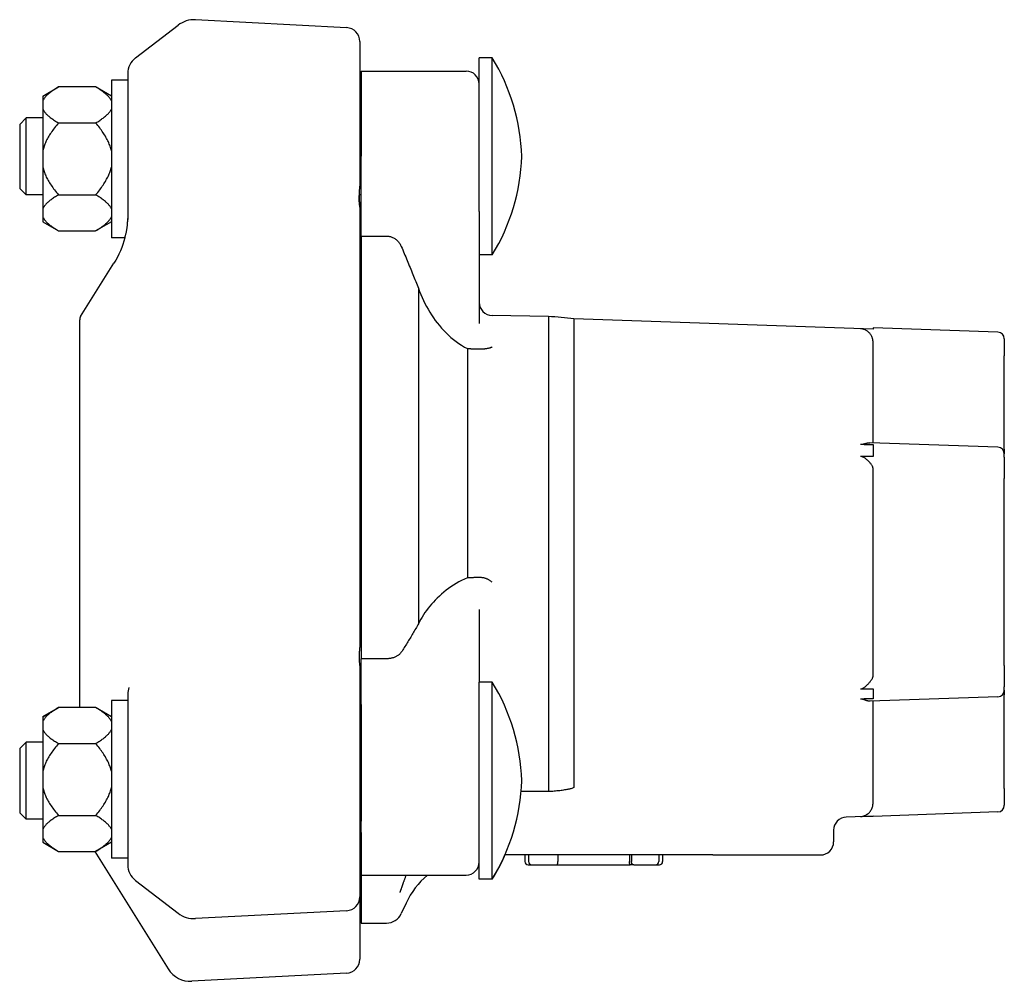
# Model space of a CAD drawing. Header units: millimetres. Extents: x 536 to 4746, y 78 to 629.
# Tile 5 of 5: x 766 to 916, y 482 to 629. Entities that reach past the tile are written whole.
import ezdxf

# ---------------------------------------------------------------- set-up
doc = ezdxf.new("R2010")
doc.units = ezdxf.units.MM
doc.layers.add('DETAIL', color=2, linetype='Continuous')

msp = doc.modelspace()

# ---------------------------------------------------------------- linework, layer by layer
at = {"layer": 'DETAIL'}
for p, q in [((816.21, 627.3), (793.18, 628.51)), ((784.04, 622.69), (790.54, 627.68)), ((818.21, 625.2), (818.21, 603.56)), ((836.4, 599.33), (836.4, 622.69)), ((838.4, 622.69), (836.4, 622.69)), ((838.4, 592.69), (838.4, 622.69)), ((782.87, 620.31), (782.87, 598.07)), ((818.4, 620.69), (818.4, 607.75)), ((818.4, 620.69), (834.4, 620.69)), ((769.92, 616.88), (772.32, 618.27)), ((777.97, 618.27), (772.32, 618.27)), ((780.37, 616.88), (777.97, 618.27)), ((780.37, 619.32), (780.37, 595.32)), ((782.87, 619.32), (780.37, 619.32)), ((769.92, 616.88), (769.92, 616.15)), ((769.92, 616.15), (769.92, 614.91)), ((766.4, 612.57), (767.4, 613.57)), ((767.4, 601.82), (767.4, 613.57)), ((769.92, 613.57), (767.4, 613.57)), ((769.92, 614.91), (769.92, 608.56)), ((818.4, 613.57), (818.21, 613.57)), ((766.4, 612.57), (766.4, 602.82)), ((772.32, 612.79), (777.97, 612.79)), ((769.92, 608.56), (769.92, 606.07)), ((818.4, 595.56), (818.4, 607.75)), ((769.92, 606.07), (769.92, 599.73)), ((766.4, 602.82), (767.4, 601.82)), ((769.92, 601.82), (767.4, 601.82)), ((772.32, 601.84), (777.97, 601.84)), ((818.4, 601.82), (818.11, 601.82)), ((818.16, 600.66), (818.16, 600.66)), ((769.92, 599.73), (769.92, 598.48)), ((818.21, 599.95), (818.21, 533.24)), ((836.4, 599.33), (836.4, 582.26)), ((769.92, 598.48), (769.92, 597.75)), ((769.92, 597.75), (772.32, 596.37)), ((780.37, 597.75), (777.97, 596.37)), ((772.32, 596.37), (777.97, 596.37)), ((818.4, 595.56), (818.4, 531.2)), ((818.4, 595.56), (822.27, 595.56)), ((782.43, 595.32), (780.37, 595.32)), ((838.4, 592.69), (836.4, 592.69)), ((775.69, 583.34), (780.75, 591.44)), ((827.15, 587.61), (827.15, 536.53)), ((827.15, 587.61), (827.15, 587.61)), ((775.54, 523.77), (775.54, 582.81)), ((846.95, 583.31), (838.36, 583.47)), ((846.95, 583.31), (846.95, 510.96)), ((850.84, 582.98), (850.84, 511.64)), ((896.4, 581.41), (850.84, 582.98)), ((896.4, 581.39), (894.47, 581.46)), ((896.4, 581.6), (896.4, 581.39)), ((896.4, 581.6), (896.4, 581.6)), ((915.44, 580.94), (896.4, 581.6)), ((896.4, 564.07), (896.4, 579.41)), ((916.4, 579.9), (916.4, 579.94)), ((916.4, 579.94), (916.4, 579.94)), ((916.4, 579.9), (916.4, 579.8)), ((916.4, 579.8), (916.4, 577.34)), ((818.4, 578.32), (818.21, 578.32)), ((834.61, 578.43), (834.61, 543.52)), ((836.4, 578.38), (836.42, 578.38)), ((916.4, 563.1), (916.4, 577.34)), ((915.44, 563.4), (895.9, 564.08)), ((896.4, 563.82), (896.4, 563.23)), ((896.4, 563.23), (896.4, 562.77)), ((896.4, 562.77), (896.4, 561.98)), ((916.4, 563.1), (916.4, 562.4)), ((916.4, 562.39), (916.4, 562.4)), ((916.4, 561.95), (916.4, 562.39)), ((916.4, 561.91), (916.4, 561.95)), ((916.4, 561.91), (916.4, 561.86)), ((916.4, 561.86), (916.4, 558.65)), ((896.4, 528.59), (896.4, 560.14)), ((916.4, 530.16), (916.4, 558.65)), ((836.4, 538.7), (836.4, 527.63)), ((827.15, 536.53), (827.15, 536.53)), ((822.27, 531.2), (818.4, 531.2)), ((818.4, 524.21), (818.4, 531.2)), ((818.21, 529.83), (818.21, 494.94)), ((916.4, 530.16), (916.4, 526.95)), ((836.4, 497.63), (836.4, 527.63)), ((838.4, 527.63), (836.4, 527.63)), ((838.4, 497.63), (838.4, 527.63)), ((896.4, 526.63), (896.4, 526.03)), ((916.4, 526.95), (916.4, 526.9)), ((916.4, 526.85), (916.4, 526.9)), ((916.4, 526.42), (916.4, 526.85)), ((782.87, 525.81), (782.87, 499.83)), ((915.44, 525.4), (895.97, 524.72)), ((896.4, 526.03), (896.4, 525.58)), ((896.4, 525.58), (896.4, 525.11)), ((916.4, 526.4), (916.4, 526.42)), ((916.4, 526.4), (916.4, 525.71)), ((916.4, 511.46), (916.4, 525.71)), ((769.92, 522.38), (772.32, 523.77)), ((769.92, 522.39), (772.32, 523.77)), ((777.97, 523.77), (772.32, 523.77)), ((775.54, 523.77), (772.32, 523.77)), ((780.37, 522.38), (777.97, 523.77)), ((780.37, 524.82), (780.37, 500.82)), ((782.87, 524.82), (780.37, 524.82)), ((818.4, 524.21), (818.4, 506.48)), ((896.4, 509.22), (896.4, 524.74)), ((769.92, 522.39), (769.92, 522.38)), ((769.92, 522.38), (769.92, 521.65)), ((769.92, 521.65), (769.92, 520.41)), ((769.92, 520.41), (769.92, 514.06)), ((766.4, 517.51), (767.4, 518.51)), ((766.4, 517.51), (766.4, 507.76)), ((767.4, 506.76), (767.4, 518.51)), ((769.92, 518.51), (767.4, 518.51)), ((772.32, 518.29), (777.97, 518.29)), ((818.4, 518.51), (818.21, 518.51)), ((769.92, 514.06), (769.92, 511.57)), ((769.92, 511.57), (769.92, 505.23)), ((916.4, 511.46), (916.4, 509)), ((916.4, 509), (916.4, 508.9)), ((916.4, 508.87), (916.4, 508.9)), ((916.4, 508.87), (916.4, 508.87)), ((766.4, 507.76), (766.4, 507.75)), ((766.4, 507.76), (767.4, 506.76)), ((766.4, 507.75), (767.4, 506.75)), ((772.32, 507.34), (777.97, 507.34)), ((896.4, 507.23), (892.33, 507.09)), ((894.47, 507.17), (896.4, 507.24)), ((915.44, 507.87), (896.4, 507.2)), ((896.4, 507.24), (896.4, 507.2)), ((896.4, 507.2), (896.4, 507.2)), ((767.4, 506.75), (767.4, 506.76)), ((769.92, 506.76), (767.4, 506.76)), ((769.92, 506.75), (767.4, 506.75)), ((818.4, 506.76), (818.21, 506.76)), ((818.4, 506.75), (818.21, 506.75)), ((818.4, 504.75), (818.4, 506.48)), ((769.92, 505.23), (769.92, 503.98)), ((818.4, 504.75), (818.4, 498.25)), ((890.4, 505.09), (890.4, 503.32)), ((769.92, 503.98), (769.92, 503.25)), ((769.92, 503.25), (772.32, 501.87)), ((780.37, 503.25), (777.97, 501.87)), ((772.32, 501.87), (777.97, 501.87)), ((777.84, 501.87), (789.03, 483.96)), ((872, 501.32), (840.33, 501.32)), ((843.35, 501.32), (843.35, 500.32)), ((843.92, 501.32), (843.92, 500.32)), ((848.39, 501.32), (848.39, 500.32)), ((859.3, 501.32), (859.3, 500.32)), ((859.59, 501.32), (859.59, 500.32)), ((863.77, 501.32), (863.77, 500.32)), ((864.35, 501.32), (864.35, 500.32)), ((872, 501.32), (888.4, 501.32)), ((782.87, 500.82), (780.37, 500.82)), ((843.85, 499.82), (844.42, 499.82)), ((844.42, 499.82), (848.23, 499.82)), ((848.23, 499.82), (859.39, 499.82)), ((859.94, 499.82), (859.39, 499.82)), ((859.94, 499.82), (863.27, 499.82)), ((863.27, 499.82), (863.85, 499.82)), ((818.4, 498.25), (818.4, 490.94)), ((818.4, 498.25), (834.4, 498.25)), ((784.04, 497.45), (790.54, 492.45)), ((838.4, 497.63), (836.4, 497.63)), ((836.4, 497.63), (836.4, 497.63)), ((838.4, 497.63), (836.4, 497.63)), ((838.4, 497.63), (838.4, 497.63)), ((818.21, 494.94), (818.21, 485.43)), ((825.28, 493.99), (824.54, 492.39)), ((816.21, 492.83), (793.18, 491.63)), ((818.4, 490.94), (822.27, 490.94)), ((816.21, 483.32), (792.63, 482.09))]:
    msp.add_line(p, q, dxfattribs=at)
at = {"layer": 'DETAIL', "flags": 128}
for points in [[(772.32, 618.27), (772.16, 618.17), (772, 618.08), (771.85, 617.99), (771.7, 617.89), (771.56, 617.8), (771.43, 617.71), (771.3, 617.62), (771.18, 617.53), (771.06, 617.44), (770.95, 617.35), (770.84, 617.26), (770.74, 617.18), (770.64, 617.09), (770.55, 617), (770.46, 616.92), (770.38, 616.83), (770.31, 616.75), (770.24, 616.66), (770.17, 616.58), (770.11, 616.49), (770.06, 616.41), (770.01, 616.32), (769.96, 616.24), (769.92, 616.15)], [(780.37, 616.15), (780.33, 616.24), (780.28, 616.32), (780.23, 616.41), (780.18, 616.49), (780.12, 616.58), (780.05, 616.66), (779.98, 616.75), (779.91, 616.83), (779.82, 616.92), (779.74, 617), (779.65, 617.09), (779.55, 617.18), (779.45, 617.26), (779.34, 617.35), (779.23, 617.44), (779.11, 617.53), (778.99, 617.62), (778.86, 617.71), (778.73, 617.8), (778.59, 617.89), (778.44, 617.99), (778.29, 618.08), (778.13, 618.17), (777.97, 618.27)], [(769.92, 614.91), (769.96, 614.83), (770.01, 614.74), (770.06, 614.66), (770.11, 614.57), (770.17, 614.49), (770.24, 614.4), (770.31, 614.32), (770.38, 614.23), (770.46, 614.15), (770.55, 614.06), (770.64, 613.97), (770.74, 613.89), (770.84, 613.8), (770.95, 613.71), (771.06, 613.62), (771.18, 613.53), (771.3, 613.45), (771.43, 613.35), (771.56, 613.26), (771.7, 613.17), (771.85, 613.08), (772, 612.98), (772.16, 612.89), (772.32, 612.79)], [(777.97, 612.79), (778.13, 612.89), (778.29, 612.98), (778.44, 613.08), (778.59, 613.17), (778.73, 613.26), (778.86, 613.35), (778.99, 613.45), (779.11, 613.53), (779.23, 613.62), (779.34, 613.71), (779.45, 613.8), (779.55, 613.89), (779.65, 613.97), (779.74, 614.06), (779.82, 614.15), (779.91, 614.23), (779.98, 614.32), (780.05, 614.4), (780.12, 614.49), (780.18, 614.57), (780.23, 614.66), (780.28, 614.74), (780.33, 614.83), (780.37, 614.91)], [(772.32, 612.79), (772.16, 612.6), (772, 612.41), (771.85, 612.23), (771.7, 612.04), (771.56, 611.86), (771.43, 611.67), (771.3, 611.49), (771.18, 611.31), (771.06, 611.13), (770.95, 610.96), (770.84, 610.78), (770.74, 610.61), (770.64, 610.43), (770.55, 610.26), (770.46, 610.09), (770.38, 609.92), (770.31, 609.75), (770.24, 609.58), (770.17, 609.41), (770.11, 609.24), (770.06, 609.07), (770.01, 608.9), (769.96, 608.73), (769.92, 608.56)], [(780.37, 608.56), (780.33, 608.73), (780.28, 608.9), (780.23, 609.07), (780.18, 609.24), (780.12, 609.41), (780.05, 609.58), (779.98, 609.75), (779.91, 609.92), (779.82, 610.09), (779.74, 610.26), (779.65, 610.43), (779.55, 610.61), (779.45, 610.78), (779.34, 610.96), (779.23, 611.13), (779.11, 611.31), (778.99, 611.49), (778.86, 611.67), (778.73, 611.86), (778.59, 612.04), (778.44, 612.23), (778.29, 612.41), (778.13, 612.6), (777.97, 612.79)], [(769.92, 606.07), (769.96, 605.91), (770.01, 605.74), (770.06, 605.57), (770.11, 605.4), (770.17, 605.23), (770.24, 605.06), (770.31, 604.89), (770.38, 604.72), (770.46, 604.55), (770.55, 604.38), (770.64, 604.21), (770.74, 604.03), (770.84, 603.86), (770.95, 603.68), (771.06, 603.5), (771.18, 603.33), (771.3, 603.15), (771.43, 602.96), (771.56, 602.78), (771.7, 602.6), (771.85, 602.41), (772, 602.22), (772.16, 602.04), (772.32, 601.84)], [(777.97, 601.84), (778.13, 602.04), (778.29, 602.22), (778.44, 602.41), (778.59, 602.6), (778.73, 602.78), (778.86, 602.96), (778.99, 603.15), (779.11, 603.33), (779.23, 603.5), (779.34, 603.68), (779.45, 603.86), (779.55, 604.03), (779.65, 604.21), (779.74, 604.38), (779.82, 604.55), (779.91, 604.72), (779.98, 604.89), (780.05, 605.06), (780.12, 605.23), (780.18, 605.4), (780.23, 605.57), (780.28, 605.74), (780.33, 605.91), (780.37, 606.07)], [(818.18, 603.03), (818.17, 602.93), (818.16, 602.83), (818.15, 602.73), (818.14, 602.63), (818.13, 602.54), (818.13, 602.44), (818.12, 602.34), (818.12, 602.24), (818.11, 602.14), (818.11, 602.04), (818.11, 601.94), (818.11, 601.84), (818.11, 601.75), (818.11, 601.65), (818.11, 601.55), (818.11, 601.45), (818.11, 601.35), (818.12, 601.25), (818.12, 601.15), (818.13, 601.05), (818.13, 600.96), (818.14, 600.86), (818.15, 600.76), (818.16, 600.66)], [(818.21, 603.37), (818.21, 603.36), (818.2, 603.34), (818.2, 603.33), (818.2, 603.32), (818.2, 603.3), (818.2, 603.29), (818.2, 603.27), (818.2, 603.26), (818.2, 603.25), (818.2, 603.23), (818.2, 603.22), (818.2, 603.2), (818.2, 603.19), (818.19, 603.17), (818.19, 603.16), (818.19, 603.14), (818.19, 603.13), (818.19, 603.12), (818.19, 603.1), (818.19, 603.09), (818.19, 603.07), (818.18, 603.06), (818.18, 603.04), (818.18, 603.03)], [(818.21, 603.56), (818.21, 603.55), (818.21, 603.54), (818.21, 603.54), (818.21, 603.53), (818.21, 603.52), (818.21, 603.51), (818.21, 603.51), (818.21, 603.5), (818.21, 603.49), (818.21, 603.48), (818.21, 603.48), (818.21, 603.47), (818.21, 603.46), (818.21, 603.45), (818.21, 603.44), (818.21, 603.44), (818.21, 603.43), (818.21, 603.42), (818.21, 603.41), (818.21, 603.4), (818.21, 603.4), (818.21, 603.39), (818.21, 603.38), (818.21, 603.37)], [(772.32, 601.84), (772.16, 601.75), (772, 601.65), (771.85, 601.56), (771.7, 601.47), (771.56, 601.38), (771.43, 601.28), (771.3, 601.19), (771.18, 601.1), (771.06, 601.01), (770.95, 600.93), (770.84, 600.84), (770.74, 600.75), (770.64, 600.66), (770.55, 600.58), (770.46, 600.49), (770.38, 600.41), (770.31, 600.32), (770.24, 600.24), (770.17, 600.15), (770.11, 600.07), (770.06, 599.98), (770.01, 599.9), (769.96, 599.81), (769.92, 599.73)], [(780.37, 599.73), (780.33, 599.81), (780.28, 599.9), (780.23, 599.98), (780.18, 600.07), (780.12, 600.15), (780.05, 600.24), (779.98, 600.32), (779.91, 600.41), (779.82, 600.49), (779.74, 600.58), (779.65, 600.66), (779.55, 600.75), (779.45, 600.84), (779.34, 600.93), (779.23, 601.01), (779.11, 601.1), (778.99, 601.19), (778.86, 601.28), (778.73, 601.38), (778.59, 601.47), (778.44, 601.56), (778.29, 601.65), (778.13, 601.75), (777.97, 601.84)], [(818.16, 600.66), (818.15, 600.71), (818.15, 600.75), (818.14, 600.8), (818.14, 600.84), (818.14, 600.88), (818.13, 600.93), (818.13, 600.97), (818.13, 601.02), (818.13, 601.06), (818.12, 601.11), (818.12, 601.15), (818.12, 601.2), (818.12, 601.24), (818.11, 601.29), (818.11, 601.33), (818.11, 601.38), (818.11, 601.42), (818.11, 601.47), (818.11, 601.51), (818.11, 601.55), (818.11, 601.6), (818.11, 601.64), (818.11, 601.69), (818.11, 601.73)], [(818.16, 600.66), (818.16, 600.65), (818.16, 600.64), (818.16, 600.63), (818.16, 600.61), (818.16, 600.6), (818.16, 600.59), (818.16, 600.58), (818.16, 600.57), (818.17, 600.56), (818.17, 600.55), (818.17, 600.54), (818.17, 600.52), (818.17, 600.51), (818.17, 600.5), (818.17, 600.49), (818.17, 600.48), (818.17, 600.47), (818.18, 600.46), (818.18, 600.44), (818.18, 600.43), (818.18, 600.42), (818.18, 600.41), (818.18, 600.4), (818.18, 600.39)], [(818.18, 600.39), (818.18, 600.4), (818.18, 600.41), (818.18, 600.42), (818.18, 600.43), (818.18, 600.45), (818.18, 600.46), (818.17, 600.47), (818.17, 600.48), (818.17, 600.49), (818.17, 600.5), (818.17, 600.51), (818.17, 600.53), (818.17, 600.54), (818.17, 600.55), (818.17, 600.56), (818.16, 600.57), (818.16, 600.58), (818.16, 600.59), (818.16, 600.61), (818.16, 600.62), (818.16, 600.63), (818.16, 600.64), (818.16, 600.65), (818.16, 600.66)], [(818.18, 600.39), (818.19, 600.37), (818.19, 600.35), (818.19, 600.33), (818.19, 600.31), (818.19, 600.29), (818.19, 600.27), (818.2, 600.26), (818.2, 600.24), (818.2, 600.22), (818.2, 600.2), (818.2, 600.18), (818.2, 600.16), (818.2, 600.15), (818.2, 600.13), (818.2, 600.11), (818.21, 600.09), (818.21, 600.07), (818.21, 600.06), (818.21, 600.04), (818.21, 600.02), (818.21, 600), (818.21, 599.98), (818.21, 599.97), (818.21, 599.95)], [(818.21, 599.95), (818.21, 599.97), (818.21, 599.99), (818.21, 600), (818.21, 600.02), (818.21, 600.04), (818.21, 600.06), (818.21, 600.08), (818.21, 600.09), (818.2, 600.11), (818.2, 600.13), (818.2, 600.15), (818.2, 600.17), (818.2, 600.18), (818.2, 600.2), (818.2, 600.22), (818.2, 600.24), (818.2, 600.26), (818.19, 600.28), (818.19, 600.3), (818.19, 600.31), (818.19, 600.33), (818.19, 600.35), (818.19, 600.37), (818.18, 600.39)], [(769.92, 598.48), (769.96, 598.4), (770.01, 598.32), (770.06, 598.23), (770.11, 598.15), (770.17, 598.06), (770.24, 597.98), (770.31, 597.89), (770.38, 597.81), (770.46, 597.72), (770.55, 597.64), (770.64, 597.55), (770.74, 597.46), (770.84, 597.38), (770.95, 597.29), (771.06, 597.2), (771.18, 597.11), (771.3, 597.02), (771.43, 596.93), (771.56, 596.84), (771.7, 596.75), (771.85, 596.65), (772, 596.56), (772.16, 596.46), (772.32, 596.37)], [(777.97, 596.37), (778.13, 596.46), (778.29, 596.56), (778.44, 596.65), (778.59, 596.75), (778.73, 596.84), (778.86, 596.93), (778.99, 597.02), (779.11, 597.11), (779.23, 597.2), (779.34, 597.29), (779.45, 597.38), (779.55, 597.46), (779.65, 597.55), (779.74, 597.64), (779.82, 597.72), (779.91, 597.81), (779.98, 597.89), (780.05, 597.98), (780.12, 598.06), (780.18, 598.15), (780.23, 598.23), (780.28, 598.32), (780.33, 598.4), (780.37, 598.48)], [(782.52, 595.66), (782.54, 595.72), (782.56, 595.78), (782.57, 595.85), (782.59, 595.93), (782.61, 596), (782.63, 596.08), (782.65, 596.17), (782.67, 596.26), (782.69, 596.35), (782.71, 596.45), (782.72, 596.55), (782.74, 596.66), (782.76, 596.77), (782.78, 596.89), (782.79, 597.01), (782.81, 597.13), (782.82, 597.26), (782.83, 597.39), (782.84, 597.53), (782.85, 597.67), (782.86, 597.81), (782.86, 597.96), (782.87, 598.11), (782.87, 598.26)], [(782.43, 595.32), (782.43, 595.32), (782.43, 595.32), (782.43, 595.32), (782.43, 595.33), (782.43, 595.33), (782.43, 595.34), (782.44, 595.35), (782.44, 595.36), (782.44, 595.37), (782.45, 595.38), (782.45, 595.39), (782.45, 595.4), (782.46, 595.42), (782.46, 595.44), (782.47, 595.45), (782.47, 595.47), (782.48, 595.49), (782.48, 595.51), (782.49, 595.53), (782.49, 595.56), (782.5, 595.58), (782.51, 595.61), (782.52, 595.63), (782.52, 595.66)], [(822.27, 595.56), (822.4, 595.56), (822.52, 595.55), (822.64, 595.53), (822.76, 595.51), (822.88, 595.48), (823, 595.45), (823.11, 595.4), (823.22, 595.36), (823.33, 595.3), (823.44, 595.25), (823.55, 595.18), (823.65, 595.11), (823.74, 595.04), (823.84, 594.96), (823.93, 594.88), (824.01, 594.79), (824.09, 594.7), (824.17, 594.61), (824.24, 594.51), (824.31, 594.41), (824.38, 594.31), (824.43, 594.2), (824.49, 594.09), (824.54, 593.98)], [(782.43, 595.32), (782.29, 594.81), (782.12, 594.3), (781.94, 593.81), (781.74, 593.31), (781.52, 592.83), (781.28, 592.35), (781.03, 591.89), (780.75, 591.44)], [(824.54, 593.98), (824.65, 593.71), (824.76, 593.45), (824.88, 593.18), (824.99, 592.91), (825.1, 592.65), (825.21, 592.38), (825.32, 592.12), (825.43, 591.85), (825.54, 591.58), (825.65, 591.32), (825.76, 591.05), (825.87, 590.79), (825.98, 590.52), (826.09, 590.25), (826.19, 589.99), (826.3, 589.72), (826.41, 589.46), (826.52, 589.19), (826.62, 588.93), (826.73, 588.66), (826.83, 588.4), (826.94, 588.14), (827.04, 587.87), (827.15, 587.61)], [(827.15, 587.61), (827.32, 587.13), (827.5, 586.66), (827.7, 586.2), (827.91, 585.74), (828.13, 585.29), (828.36, 584.84), (828.61, 584.41), (828.87, 583.97), (829.14, 583.55), (829.42, 583.14), (829.71, 582.73), (830.02, 582.33), (830.34, 581.94), (830.67, 581.56), (831.01, 581.19), (831.36, 580.83), (831.72, 580.48), (832.1, 580.14), (832.48, 579.82), (832.89, 579.51), (833.3, 579.21), (833.72, 578.93), (834.16, 578.67), (834.61, 578.43)], [(896.34, 579.9), (896.31, 580.02), (896.27, 580.14), (896.22, 580.25), (896.17, 580.36), (896.11, 580.47), (896.04, 580.57), (895.97, 580.67), (895.9, 580.76), (895.82, 580.85), (895.73, 580.93), (895.65, 581), (895.56, 581.07), (895.47, 581.14), (895.38, 581.19), (895.29, 581.24), (895.19, 581.29), (895.1, 581.33), (895.01, 581.36), (894.92, 581.39), (894.83, 581.41), (894.74, 581.43), (894.65, 581.44), (894.56, 581.45), (894.47, 581.46)], [(896.37, 579.8), (896.36, 579.81), (896.36, 579.81), (896.36, 579.81), (896.36, 579.82), (896.36, 579.82), (896.36, 579.83), (896.36, 579.83), (896.36, 579.84), (896.36, 579.84), (896.36, 579.84), (896.36, 579.85), (896.36, 579.85), (896.35, 579.86), (896.35, 579.86), (896.35, 579.86), (896.35, 579.87), (896.35, 579.87), (896.35, 579.88), (896.35, 579.88), (896.35, 579.88), (896.35, 579.89), (896.35, 579.89), (896.34, 579.9), (896.34, 579.9)], [(896.4, 579.41), (896.4, 579.43), (896.4, 579.44), (896.4, 579.46), (896.4, 579.47), (896.4, 579.49), (896.4, 579.51), (896.4, 579.52), (896.4, 579.54), (896.4, 579.55), (896.4, 579.57), (896.4, 579.59), (896.39, 579.6), (896.39, 579.62), (896.39, 579.64), (896.39, 579.65), (896.39, 579.67), (896.38, 579.69), (896.38, 579.7), (896.38, 579.72), (896.38, 579.74), (896.37, 579.75), (896.37, 579.77), (896.37, 579.79), (896.37, 579.8)], [(834.61, 578.43), (834.68, 578.43), (834.76, 578.42), (834.83, 578.42), (834.91, 578.42), (834.98, 578.42), (835.06, 578.42), (835.13, 578.41), (835.21, 578.41), (835.28, 578.41), (835.35, 578.41), (835.43, 578.41), (835.5, 578.4), (835.58, 578.4), (835.65, 578.4), (835.73, 578.4), (835.8, 578.4), (835.88, 578.39), (835.95, 578.39), (836.03, 578.39), (836.1, 578.39), (836.18, 578.39), (836.25, 578.38), (836.33, 578.38), (836.4, 578.38)], [(836.42, 578.38), (836.52, 578.38), (836.61, 578.38), (836.7, 578.38), (836.79, 578.38), (836.88, 578.38), (836.97, 578.39), (837.07, 578.39), (837.16, 578.4), (837.24, 578.41), (837.33, 578.42), (837.42, 578.43), (837.51, 578.45), (837.59, 578.46), (837.68, 578.48), (837.76, 578.49), (837.84, 578.51), (837.92, 578.53), (837.99, 578.55), (838.06, 578.57), (838.13, 578.6), (838.19, 578.62), (838.25, 578.64), (838.31, 578.67), (838.36, 578.69)], [(894.47, 563.87), (894.54, 563.87), (894.6, 563.87), (894.67, 563.87), (894.74, 563.88), (894.8, 563.89), (894.87, 563.9), (894.93, 563.91), (894.99, 563.92), (895.05, 563.94), (895.11, 563.95), (895.17, 563.97), (895.23, 563.98), (895.29, 563.99), (895.34, 564.01), (895.4, 564.02), (895.46, 564.03), (895.52, 564.04), (895.57, 564.06), (895.63, 564.06), (895.69, 564.07), (895.74, 564.08), (895.8, 564.08), (895.85, 564.08), (895.9, 564.08)], [(894.47, 563.87), (894.55, 563.87), (894.63, 563.86), (894.71, 563.86), (894.79, 563.86), (894.87, 563.86), (894.95, 563.86), (895.03, 563.85), (895.11, 563.85), (895.2, 563.85), (895.28, 563.85), (895.36, 563.84), (895.44, 563.84), (895.52, 563.84), (895.6, 563.84), (895.68, 563.84), (895.76, 563.83), (895.84, 563.83), (895.92, 563.83), (896, 563.83), (896.08, 563.83), (896.16, 563.82), (896.24, 563.82), (896.32, 563.82), (896.4, 563.82)], [(896.4, 561.98), (896.32, 561.98), (896.24, 561.98), (896.16, 561.98), (896.08, 561.98), (896, 561.99), (895.92, 561.99), (895.84, 561.99), (895.76, 561.99), (895.68, 561.99), (895.6, 561.99), (895.52, 561.99), (895.44, 561.99), (895.36, 561.99), (895.28, 561.99), (895.2, 561.99), (895.11, 561.99), (895.03, 561.99), (894.95, 561.99), (894.87, 562), (894.79, 562), (894.71, 562), (894.63, 562), (894.55, 562), (894.47, 562)], [(896.34, 560.46), (896.31, 560.52), (896.27, 560.59), (896.22, 560.67), (896.17, 560.74), (896.11, 560.82), (896.05, 560.91), (895.98, 560.99), (895.9, 561.08), (895.82, 561.17), (895.74, 561.26), (895.65, 561.34), (895.56, 561.43), (895.47, 561.51), (895.38, 561.58), (895.29, 561.66), (895.2, 561.72), (895.1, 561.78), (895.01, 561.84), (894.92, 561.88), (894.83, 561.92), (894.74, 561.96), (894.65, 561.98), (894.56, 561.99), (894.47, 562)], [(896.37, 560.41), (896.37, 560.42), (896.36, 560.42), (896.36, 560.42), (896.36, 560.42), (896.36, 560.42), (896.36, 560.43), (896.36, 560.43), (896.36, 560.43), (896.36, 560.43), (896.36, 560.43), (896.36, 560.44), (896.36, 560.44), (896.36, 560.44), (896.35, 560.44), (896.35, 560.44), (896.35, 560.45), (896.35, 560.45), (896.35, 560.45), (896.35, 560.45), (896.35, 560.45), (896.35, 560.46), (896.35, 560.46), (896.35, 560.46), (896.34, 560.46)], [(896.4, 560.14), (896.4, 560.15), (896.4, 560.17), (896.4, 560.18), (896.4, 560.19), (896.4, 560.21), (896.4, 560.22), (896.4, 560.23), (896.4, 560.25), (896.4, 560.26), (896.4, 560.27), (896.4, 560.28), (896.39, 560.29), (896.39, 560.31), (896.39, 560.32), (896.39, 560.33), (896.39, 560.34), (896.39, 560.35), (896.38, 560.36), (896.38, 560.37), (896.38, 560.38), (896.38, 560.39), (896.37, 560.4), (896.37, 560.41), (896.37, 560.41)], [(834.61, 543.52), (834.16, 543.33), (833.73, 543.12), (833.3, 542.9), (832.89, 542.66), (832.49, 542.41), (832.1, 542.16), (831.73, 541.89), (831.36, 541.62), (831.01, 541.34), (830.67, 541.05), (830.34, 540.75), (830.02, 540.45), (829.72, 540.14), (829.43, 539.83), (829.14, 539.52), (828.87, 539.2), (828.61, 538.88), (828.37, 538.55), (828.13, 538.22), (827.91, 537.89), (827.7, 537.55), (827.5, 537.21), (827.32, 536.87), (827.15, 536.53)], [(836.39, 543.56), (836.32, 543.56), (836.24, 543.56), (836.17, 543.56), (836.1, 543.56), (836.02, 543.56), (835.95, 543.55), (835.87, 543.55), (835.8, 543.55), (835.72, 543.55), (835.65, 543.55), (835.57, 543.55), (835.5, 543.54), (835.43, 543.54), (835.35, 543.54), (835.28, 543.54), (835.2, 543.54), (835.13, 543.54), (835.05, 543.53), (834.98, 543.53), (834.9, 543.53), (834.83, 543.53), (834.76, 543.53), (834.68, 543.53), (834.61, 543.52)], [(838.36, 542.85), (838.3, 542.91), (838.23, 542.97), (838.16, 543.02), (838.09, 543.08), (838.02, 543.13), (837.94, 543.17), (837.86, 543.22), (837.78, 543.26), (837.7, 543.3), (837.62, 543.34), (837.54, 543.37), (837.45, 543.4), (837.37, 543.43), (837.28, 543.46), (837.2, 543.48), (837.11, 543.5), (837.02, 543.52), (836.93, 543.53), (836.84, 543.54), (836.75, 543.55), (836.66, 543.56), (836.57, 543.56), (836.48, 543.57), (836.39, 543.56)], [(827.15, 536.53), (827.04, 536.35), (826.94, 536.16), (826.83, 535.97), (826.73, 535.79), (826.62, 535.6), (826.52, 535.42), (826.41, 535.23), (826.3, 535.05), (826.19, 534.87), (826.09, 534.68), (825.98, 534.5), (825.87, 534.32), (825.76, 534.14), (825.65, 533.96), (825.54, 533.78), (825.43, 533.61), (825.32, 533.43), (825.21, 533.25), (825.1, 533.08), (824.99, 532.9), (824.87, 532.73), (824.76, 532.55), (824.65, 532.38), (824.54, 532.21)], [(818.18, 532.76), (818.18, 532.75), (818.18, 532.74), (818.18, 532.73), (818.18, 532.72), (818.18, 532.7), (818.18, 532.69), (818.17, 532.68), (818.17, 532.67), (818.17, 532.65), (818.17, 532.64), (818.17, 532.63), (818.17, 532.62), (818.17, 532.61), (818.17, 532.59), (818.17, 532.58), (818.16, 532.57), (818.16, 532.56), (818.16, 532.54), (818.16, 532.53), (818.16, 532.52), (818.16, 532.51), (818.16, 532.49), (818.16, 532.48), (818.16, 532.47)], [(818.21, 533.24), (818.21, 533.22), (818.21, 533.2), (818.21, 533.18), (818.21, 533.16), (818.21, 533.14), (818.21, 533.12), (818.21, 533.1), (818.21, 533.08), (818.2, 533.06), (818.2, 533.04), (818.2, 533.02), (818.2, 533), (818.2, 532.98), (818.2, 532.96), (818.2, 532.95), (818.2, 532.93), (818.2, 532.91), (818.19, 532.89), (818.19, 532.87), (818.19, 532.85), (818.19, 532.83), (818.19, 532.8), (818.19, 532.78), (818.18, 532.76)], [(818.16, 532.47), (818.15, 532.38), (818.14, 532.29), (818.13, 532.2), (818.13, 532.11), (818.12, 532.02), (818.12, 531.93), (818.11, 531.84), (818.11, 531.75), (818.11, 531.65), (818.11, 531.56), (818.11, 531.47), (818.11, 531.38), (818.11, 531.29), (818.11, 531.2), (818.11, 531.11), (818.12, 531.02), (818.12, 530.93), (818.13, 530.84), (818.13, 530.75), (818.14, 530.66), (818.15, 530.57), (818.16, 530.48), (818.17, 530.39), (818.18, 530.3)], [(824.54, 532.21), (824.49, 532.14), (824.43, 532.07), (824.37, 532), (824.31, 531.93), (824.24, 531.87), (824.17, 531.8), (824.09, 531.74), (824.01, 531.69), (823.92, 531.63), (823.83, 531.58), (823.74, 531.53), (823.64, 531.48), (823.54, 531.44), (823.44, 531.4), (823.33, 531.36), (823.22, 531.33), (823.11, 531.3), (822.99, 531.27), (822.88, 531.25), (822.76, 531.23), (822.64, 531.22), (822.52, 531.21), (822.39, 531.2), (822.27, 531.2)], [(818.18, 530.3), (818.18, 530.28), (818.18, 530.27), (818.19, 530.25), (818.19, 530.24), (818.19, 530.23), (818.19, 530.21), (818.19, 530.2), (818.19, 530.19), (818.19, 530.18), (818.19, 530.16), (818.2, 530.15), (818.2, 530.14), (818.2, 530.12), (818.2, 530.11), (818.2, 530.1), (818.2, 530.08), (818.2, 530.07), (818.2, 530.06), (818.2, 530.04), (818.2, 530.03), (818.2, 530.02), (818.2, 530), (818.21, 529.99), (818.21, 529.98)], [(818.21, 529.98), (818.21, 529.97), (818.21, 529.97), (818.21, 529.96), (818.21, 529.95), (818.21, 529.95), (818.21, 529.94), (818.21, 529.94), (818.21, 529.93), (818.21, 529.92), (818.21, 529.92), (818.21, 529.91), (818.21, 529.91), (818.21, 529.9), (818.21, 529.89), (818.21, 529.89), (818.21, 529.88), (818.21, 529.87), (818.21, 529.87), (818.21, 529.86), (818.21, 529.86), (818.21, 529.85), (818.21, 529.84), (818.21, 529.84), (818.21, 529.83)], [(894.47, 526.61), (894.6, 526.62), (894.73, 526.66), (894.85, 526.71), (894.95, 526.76), (895.04, 526.82), (895.12, 526.88), (895.2, 526.94), (895.29, 527.02), (895.38, 527.09), (895.46, 527.17), (895.55, 527.26), (895.64, 527.35), (895.72, 527.44), (895.8, 527.53), (895.88, 527.62), (895.95, 527.71), (896.02, 527.8), (896.09, 527.88), (896.15, 527.97), (896.2, 528.05), (896.25, 528.13), (896.3, 528.21), (896.33, 528.28), (896.36, 528.34)], [(896.36, 528.34), (896.36, 528.34), (896.36, 528.34), (896.36, 528.35), (896.36, 528.35), (896.37, 528.35), (896.37, 528.35), (896.37, 528.36), (896.37, 528.36), (896.37, 528.36), (896.37, 528.36), (896.37, 528.36), (896.37, 528.37), (896.37, 528.37), (896.37, 528.37), (896.37, 528.37), (896.37, 528.37), (896.37, 528.38), (896.38, 528.38), (896.38, 528.38), (896.38, 528.38), (896.38, 528.38), (896.38, 528.39), (896.38, 528.39), (896.38, 528.39)], [(896.38, 528.39), (896.38, 528.4), (896.38, 528.4), (896.38, 528.41), (896.39, 528.42), (896.39, 528.42), (896.39, 528.43), (896.39, 528.44), (896.39, 528.45), (896.39, 528.46), (896.39, 528.46), (896.4, 528.47), (896.4, 528.48), (896.4, 528.49), (896.4, 528.5), (896.4, 528.51), (896.4, 528.52), (896.4, 528.53), (896.4, 528.53), (896.4, 528.54), (896.4, 528.55), (896.4, 528.56), (896.4, 528.57), (896.4, 528.58), (896.4, 528.59)], [(894.47, 526.61), (894.55, 526.61), (894.63, 526.61), (894.71, 526.61), (894.79, 526.61), (894.87, 526.61), (894.95, 526.61), (895.03, 526.61), (895.11, 526.61), (895.2, 526.61), (895.28, 526.61), (895.36, 526.61), (895.44, 526.62), (895.52, 526.62), (895.6, 526.62), (895.68, 526.62), (895.76, 526.62), (895.84, 526.62), (895.92, 526.62), (896, 526.62), (896.08, 526.62), (896.16, 526.62), (896.24, 526.62), (896.32, 526.62), (896.4, 526.63)], [(896.4, 525.11), (896.32, 525.11), (896.24, 525.11), (896.16, 525.1), (896.08, 525.1), (896, 525.1), (895.92, 525.1), (895.84, 525.1), (895.76, 525.09), (895.68, 525.09), (895.6, 525.09), (895.52, 525.09), (895.44, 525.09), (895.36, 525.08), (895.28, 525.08), (895.2, 525.08), (895.11, 525.08), (895.03, 525.08), (894.95, 525.07), (894.87, 525.07), (894.79, 525.07), (894.71, 525.07), (894.63, 525.07), (894.55, 525.07), (894.47, 525.06)], [(895.97, 524.72), (895.92, 524.72), (895.86, 524.73), (895.79, 524.73), (895.73, 524.74), (895.66, 524.76), (895.6, 524.77), (895.53, 524.79), (895.46, 524.81), (895.4, 524.83), (895.33, 524.86), (895.26, 524.88), (895.19, 524.9), (895.12, 524.93), (895.05, 524.95), (894.99, 524.97), (894.92, 524.99), (894.85, 525.01), (894.79, 525.03), (894.73, 525.04), (894.67, 525.05), (894.62, 525.06), (894.57, 525.06), (894.52, 525.06), (894.47, 525.06)], [(772.32, 523.77), (772.16, 523.67), (772, 523.58), (771.85, 523.48), (771.7, 523.39), (771.56, 523.3), (771.43, 523.21), (771.3, 523.12), (771.18, 523.03), (771.06, 522.94), (770.95, 522.85), (770.84, 522.76), (770.74, 522.67), (770.64, 522.59), (770.55, 522.5), (770.46, 522.41), (770.38, 522.33), (770.31, 522.24), (770.24, 522.16), (770.17, 522.07), (770.11, 521.99), (770.06, 521.9), (770.01, 521.82), (769.96, 521.74), (769.92, 521.65)], [(772.32, 523.77), (772.31, 523.76), (772.29, 523.76), (772.28, 523.75), (772.26, 523.74), (772.25, 523.73), (772.24, 523.72), (772.22, 523.72), (772.21, 523.71), (772.2, 523.7), (772.18, 523.69), (772.17, 523.68), (772.16, 523.68), (772.14, 523.67), (772.13, 523.66), (772.12, 523.65), (772.1, 523.65), (772.09, 523.64), (772.08, 523.63), (772.07, 523.62), (772.05, 523.61), (772.04, 523.61), (772.03, 523.6), (772.01, 523.59), (772, 523.58)], [(780.37, 521.65), (780.33, 521.74), (780.28, 521.82), (780.23, 521.9), (780.18, 521.99), (780.12, 522.07), (780.05, 522.16), (779.98, 522.24), (779.91, 522.33), (779.82, 522.41), (779.74, 522.5), (779.65, 522.59), (779.55, 522.67), (779.45, 522.76), (779.34, 522.85), (779.23, 522.94), (779.11, 523.03), (778.99, 523.12), (778.86, 523.21), (778.73, 523.3), (778.59, 523.39), (778.44, 523.48), (778.29, 523.58), (778.13, 523.67), (777.97, 523.77)], [(769.92, 520.41), (769.96, 520.32), (770.01, 520.24), (770.06, 520.15), (770.11, 520.07), (770.17, 519.99), (770.24, 519.9), (770.31, 519.82), (770.38, 519.73), (770.46, 519.64), (770.55, 519.56), (770.64, 519.47), (770.74, 519.39), (770.84, 519.3), (770.95, 519.21), (771.06, 519.12), (771.18, 519.03), (771.3, 518.94), (771.43, 518.85), (771.56, 518.76), (771.7, 518.67), (771.85, 518.58), (772, 518.48), (772.16, 518.39), (772.32, 518.29)], [(777.97, 518.29), (778.13, 518.39), (778.29, 518.48), (778.44, 518.58), (778.59, 518.67), (778.73, 518.76), (778.86, 518.85), (778.99, 518.94), (779.11, 519.03), (779.23, 519.12), (779.34, 519.21), (779.45, 519.3), (779.55, 519.39), (779.65, 519.47), (779.74, 519.56), (779.82, 519.64), (779.91, 519.73), (779.98, 519.82), (780.05, 519.9), (780.12, 519.99), (780.18, 520.07), (780.23, 520.15), (780.28, 520.24), (780.33, 520.32), (780.37, 520.41)], [(772.32, 518.29), (772.16, 518.1), (772, 517.91), (771.85, 517.72), (771.7, 517.54), (771.56, 517.35), (771.43, 517.17), (771.3, 516.99), (771.18, 516.81), (771.06, 516.63), (770.95, 516.46), (770.84, 516.28), (770.74, 516.1), (770.64, 515.93), (770.55, 515.76), (770.46, 515.59), (770.38, 515.41), (770.31, 515.24), (770.24, 515.07), (770.17, 514.9), (770.11, 514.74), (770.06, 514.57), (770.01, 514.4), (769.96, 514.23), (769.92, 514.06)], [(780.37, 514.06), (780.33, 514.23), (780.28, 514.4), (780.23, 514.57), (780.18, 514.74), (780.12, 514.9), (780.05, 515.07), (779.98, 515.24), (779.91, 515.41), (779.82, 515.59), (779.74, 515.76), (779.65, 515.93), (779.55, 516.1), (779.45, 516.28), (779.34, 516.46), (779.23, 516.63), (779.11, 516.81), (778.99, 516.99), (778.86, 517.17), (778.73, 517.35), (778.59, 517.54), (778.44, 517.72), (778.29, 517.91), (778.13, 518.1), (777.97, 518.29)], [(769.92, 511.57), (769.96, 511.4), (770.01, 511.24), (770.06, 511.07), (770.11, 510.9), (770.17, 510.73), (770.24, 510.56), (770.31, 510.39), (770.38, 510.22), (770.46, 510.05), (770.55, 509.88), (770.64, 509.7), (770.74, 509.53), (770.84, 509.35), (770.95, 509.18), (771.06, 509), (771.18, 508.82), (771.3, 508.64), (771.43, 508.46), (771.56, 508.28), (771.7, 508.1), (771.85, 507.91), (772, 507.72), (772.16, 507.53), (772.32, 507.34)], [(777.97, 507.34), (778.13, 507.53), (778.29, 507.72), (778.44, 507.91), (778.59, 508.1), (778.73, 508.28), (778.86, 508.46), (778.99, 508.64), (779.11, 508.82), (779.23, 509), (779.34, 509.18), (779.45, 509.35), (779.55, 509.53), (779.65, 509.7), (779.74, 509.88), (779.82, 510.05), (779.91, 510.22), (779.98, 510.39), (780.05, 510.56), (780.12, 510.73), (780.18, 510.9), (780.23, 511.07), (780.28, 511.24), (780.33, 511.4), (780.37, 511.57)], [(850.84, 511.64), (850.8, 511.58), (850.72, 511.53), (850.62, 511.49), (850.51, 511.45), (850.39, 511.41), (850.28, 511.38), (850.16, 511.36), (850.03, 511.33), (849.9, 511.3), (849.75, 511.27), (849.59, 511.24), (849.42, 511.22), (849.25, 511.19), (849.06, 511.16), (848.87, 511.14), (848.67, 511.11), (848.46, 511.09), (848.25, 511.07), (848.03, 511.04), (847.81, 511.02), (847.6, 511.01), (847.38, 510.99), (847.17, 510.97), (846.95, 510.96)], [(846.95, 510.96), (846.8, 510.96), (846.65, 510.96), (846.5, 510.96), (846.35, 510.97), (846.19, 510.97), (846.03, 510.97), (845.86, 510.97), (845.7, 510.97), (845.53, 510.97), (845.36, 510.98), (845.18, 510.98), (845.01, 510.98), (844.83, 510.98), (844.66, 510.99), (844.48, 510.99), (844.29, 510.99), (844.11, 510.99), (843.93, 510.99), (843.74, 511), (843.56, 511), (843.37, 511), (843.18, 511.01), (842.99, 511.01), (842.8, 511.01)], [(894.47, 507.17), (894.54, 507.17), (894.61, 507.18), (894.68, 507.19), (894.77, 507.2), (894.85, 507.22), (894.93, 507.24), (895.02, 507.27), (895.12, 507.31), (895.22, 507.35), (895.32, 507.4), (895.42, 507.46), (895.53, 507.54), (895.64, 507.62), (895.74, 507.71), (895.84, 507.8), (895.93, 507.91), (896.01, 508.01), (896.08, 508.13), (896.15, 508.24), (896.21, 508.36), (896.27, 508.49), (896.31, 508.63), (896.35, 508.76), (896.38, 508.9)], [(896.38, 508.9), (896.38, 508.91), (896.38, 508.91), (896.38, 508.92), (896.38, 508.92), (896.38, 508.92), (896.38, 508.93), (896.38, 508.93), (896.38, 508.94), (896.38, 508.94), (896.38, 508.94), (896.38, 508.95), (896.38, 508.95), (896.39, 508.96), (896.39, 508.96), (896.39, 508.96), (896.39, 508.97), (896.39, 508.97), (896.39, 508.98), (896.39, 508.98), (896.39, 508.99), (896.39, 508.99), (896.39, 508.99), (896.39, 509), (896.39, 509)], [(896.39, 509), (896.39, 509.01), (896.39, 509.02), (896.39, 509.03), (896.39, 509.04), (896.39, 509.05), (896.4, 509.06), (896.4, 509.07), (896.4, 509.07), (896.4, 509.08), (896.4, 509.09), (896.4, 509.1), (896.4, 509.11), (896.4, 509.12), (896.4, 509.13), (896.4, 509.14), (896.4, 509.15), (896.4, 509.16), (896.4, 509.17), (896.4, 509.18), (896.4, 509.18), (896.4, 509.19), (896.4, 509.2), (896.4, 509.21), (896.4, 509.22)], [(772.32, 507.34), (772.16, 507.25), (772, 507.15), (771.85, 507.06), (771.7, 506.96), (771.56, 506.87), (771.43, 506.78), (771.3, 506.69), (771.18, 506.6), (771.06, 506.51), (770.95, 506.42), (770.84, 506.34), (770.74, 506.25), (770.64, 506.16), (770.55, 506.07), (770.46, 505.99), (770.38, 505.9), (770.31, 505.82), (770.24, 505.73), (770.17, 505.65), (770.11, 505.56), (770.06, 505.48), (770.01, 505.39), (769.96, 505.31), (769.92, 505.23)], [(780.37, 505.23), (780.33, 505.31), (780.28, 505.39), (780.23, 505.48), (780.18, 505.56), (780.12, 505.65), (780.05, 505.73), (779.98, 505.82), (779.91, 505.9), (779.82, 505.99), (779.74, 506.07), (779.65, 506.16), (779.55, 506.25), (779.45, 506.34), (779.34, 506.42), (779.23, 506.51), (779.11, 506.6), (778.99, 506.69), (778.86, 506.78), (778.73, 506.87), (778.59, 506.96), (778.44, 507.06), (778.29, 507.15), (778.13, 507.25), (777.97, 507.34)], [(769.92, 503.98), (769.96, 503.9), (770.01, 503.81), (770.06, 503.73), (770.11, 503.65), (770.17, 503.56), (770.24, 503.48), (770.31, 503.39), (770.38, 503.31), (770.46, 503.22), (770.55, 503.13), (770.64, 503.05), (770.74, 502.96), (770.84, 502.87), (770.95, 502.79), (771.06, 502.7), (771.18, 502.61), (771.3, 502.52), (771.43, 502.43), (771.56, 502.34), (771.7, 502.24), (771.85, 502.15), (772, 502.06), (772.16, 501.96), (772.32, 501.87)], [(777.97, 501.87), (778.13, 501.96), (778.29, 502.06), (778.44, 502.15), (778.59, 502.24), (778.73, 502.34), (778.86, 502.43), (778.99, 502.52), (779.11, 502.61), (779.23, 502.7), (779.34, 502.79), (779.45, 502.87), (779.55, 502.96), (779.65, 503.05), (779.74, 503.13), (779.82, 503.22), (779.91, 503.31), (779.98, 503.39), (780.05, 503.48), (780.12, 503.56), (780.18, 503.65), (780.23, 503.73), (780.28, 503.81), (780.33, 503.9), (780.37, 503.98)], [(848.23, 499.82), (848.24, 499.82), (848.25, 499.82), (848.26, 499.83), (848.27, 499.83), (848.28, 499.84), (848.29, 499.85), (848.3, 499.86), (848.31, 499.87), (848.32, 499.88), (848.32, 499.9), (848.33, 499.91), (848.34, 499.93), (848.35, 499.96), (848.35, 499.98), (848.36, 500.01), (848.36, 500.03), (848.37, 500.06), (848.37, 500.1), (848.38, 500.13), (848.38, 500.16), (848.38, 500.2), (848.39, 500.24), (848.39, 500.28), (848.39, 500.32)], [(859.39, 499.82), (859.38, 499.82), (859.38, 499.82), (859.37, 499.83), (859.37, 499.83), (859.36, 499.84), (859.36, 499.85), (859.36, 499.86), (859.35, 499.87), (859.35, 499.89), (859.34, 499.91), (859.34, 499.92), (859.33, 499.94), (859.33, 499.97), (859.33, 499.99), (859.32, 500.02), (859.32, 500.04), (859.32, 500.07), (859.31, 500.11), (859.31, 500.14), (859.31, 500.17), (859.31, 500.21), (859.31, 500.24), (859.3, 500.28), (859.3, 500.32)], [(859.94, 499.82), (859.92, 499.82), (859.89, 499.82), (859.87, 499.83), (859.85, 499.84), (859.83, 499.85), (859.8, 499.86), (859.78, 499.87), (859.76, 499.89), (859.74, 499.9), (859.73, 499.92), (859.71, 499.94), (859.69, 499.97), (859.68, 499.99), (859.66, 500.01), (859.65, 500.04), (859.64, 500.07), (859.62, 500.1), (859.61, 500.13), (859.61, 500.16), (859.6, 500.19), (859.59, 500.22), (859.59, 500.25), (859.59, 500.29), (859.59, 500.32)], [(825.26, 498.25), (825.22, 498.15), (825.18, 498.05), (825.15, 497.95), (825.11, 497.85), (825.07, 497.75), (825.04, 497.66), (825, 497.56), (824.97, 497.47), (824.94, 497.38), (824.9, 497.3), (824.87, 497.21), (824.84, 497.13), (824.81, 497.04), (824.79, 496.96), (824.76, 496.89), (824.73, 496.81), (824.7, 496.73), (824.68, 496.65), (824.65, 496.58), (824.63, 496.5), (824.6, 496.43), (824.58, 496.36), (824.56, 496.3), (824.54, 496.23)], [(824.54, 496.23), (824.53, 496.21), (824.52, 496.18), (824.51, 496.15), (824.5, 496.12), (824.49, 496.1), (824.48, 496.07), (824.47, 496.04), (824.46, 496.02), (824.45, 495.99), (824.44, 495.96), (824.43, 495.93), (824.42, 495.91), (824.41, 495.88), (824.4, 495.85), (824.39, 495.83), (824.38, 495.8), (824.37, 495.78), (824.36, 495.75), (824.35, 495.72), (824.34, 495.7), (824.33, 495.67), (824.31, 495.65), (824.3, 495.62), (824.29, 495.59)]]:
    msp.add_lwpolyline(points, dxfattribs=at)
at = {"layer": 'DETAIL'}
for centre, radius, start, end in [((792.97, 624.51), 4, 87, 127.5686), ((816.1, 625.2), 2.11, 0, 87), ((785.87, 620.31), 3, 127.5686, 180), ((812.16, 606.65), 30.76, 1.9498, 31.4487), ((834.4, 618.69), 2, 0, 90), ((812.16, 608.74), 30.76, 328.5513, 358.0502), ((838.4, 585.47), 2, 180, 268.9176), ((776.54, 582.81), 1, 148, 180), ((842.87, 511.55), 71.87, 83.6292, 86.7427), ((915.4, 579.94), 1, 0, 88), ((915.4, 562.4), 1, 0, 88), ((785.87, 525.81), 3, 160.6213, 180), ((812.16, 511.59), 30.76, 1.9498, 31.4487), ((915.4, 526.4), 1, 272, 0), ((812.16, 513.68), 30.76, 328.5513, 358.0502), ((915.4, 508.87), 1, 272, 0), ((892.4, 505.09), 2, 91.9789, 180), ((888.4, 503.32), 2, 270, 0), ((812.16, 513.68), 30.76, 328.5513, 336.3115), ((785.87, 499.83), 3, 180, 232.4314), ((834.4, 500.25), 2, 270, 0), ((843.85, 500.32), 0.5, 180, 270), ((844.42, 500.32), 0.5, 180, 270), ((863.27, 500.32), 0.5, 270, 0), ((863.85, 500.32), 0.5, 270, 0), ((836.79, 488.62), 12.7, 130.6893, 155), ((816.1, 494.94), 2.11, 273, 0), ((792.97, 495.62), 4, 232.4314, 273), ((822.27, 493.44), 2.5, 270, 335), ((816.1, 485.43), 2.11, 273, 0), ((792.42, 486.08), 4, 212, 273)]:
    msp.add_arc(centre, radius, start, end, dxfattribs=at)

doc.saveas('drawing.dxf')
